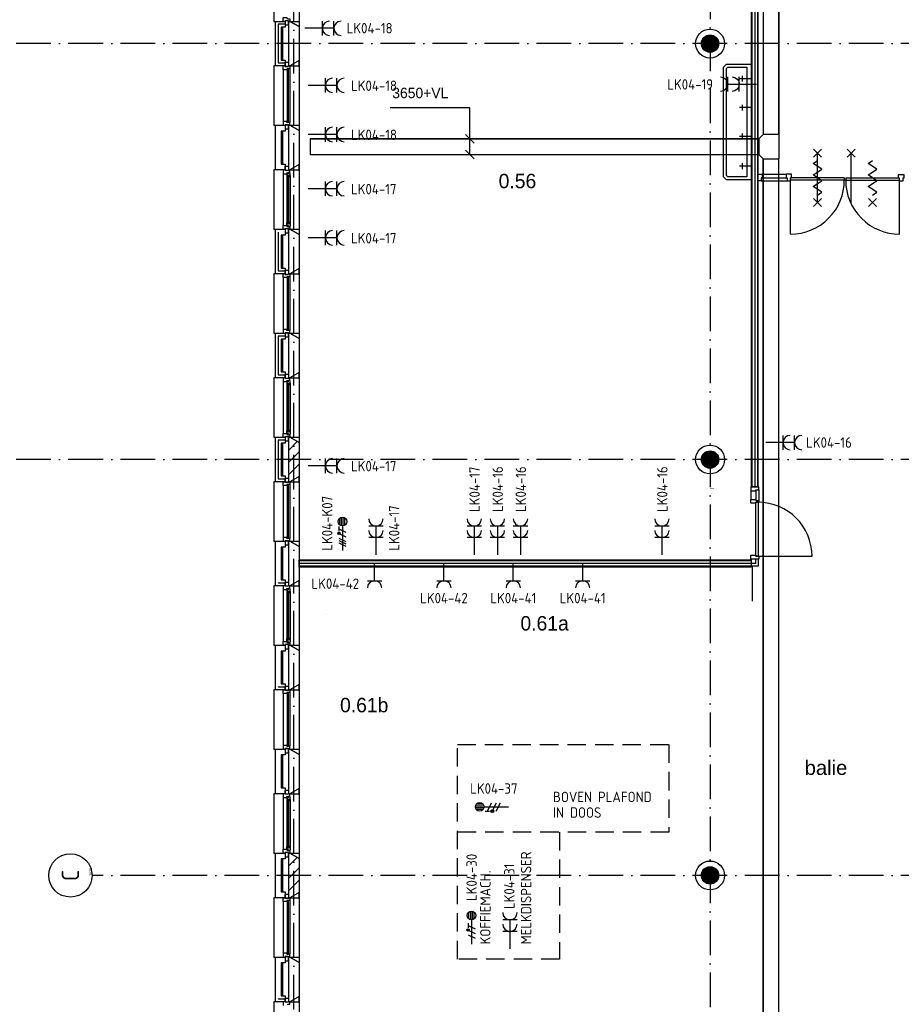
# Model space of a CAD drawing. Header units: millimetres. Extents: x -6587 to 112885, y 244 to 84344.
# Tile 5 of 47: x 12749 to 28002, y 17738 to 34782. Entities that reach past the tile are written whole.
import ezdxf
from ezdxf.enums import TextEntityAlignment as Align

# ---------------------------------------------------------------- set-up
doc = ezdxf.new("R2010")
doc.units = ezdxf.units.MM
doc.header["$LTSCALE"] = 100
doc.linetypes.add('DASHDOT', pattern=[9, 6, -1.5, 0, -1.5])
doc.linetypes.add('HIDDEN', pattern=[9.525, 6.35, -3.175])
doc.layers.get('0').update_dxf_attribs({"linetype": 'CONTINUOUS'})
for name, color, linetype in [('AL$7----_STRAMIEN', 1, 'DASHDOT'), ('AL74----_INRSANITAIR', 7, 'CONTINUOUS'), ('ALN-----_BLOCKNAAM', 2, 'CONTINUOUS'), ('BOUW', 8, 'CONTINUOUS'), ('EA61303-_ARCEER', 1, 'CONTINUOUS'), ('EB62203-_ATTRIB', 2, 'CONTINUOUS'), ('EB62204-_ATTRIB', 2, 'CONTINUOUS'), ('EB62209-_ATTRIB', 2, 'CONTINUOUS'), ('EB63103-_ATTRIB', 2, 'CONTINUOUS'), ('EB63104-_ATTRIB', 2, 'CONTINUOUS'), ('EL62203-_KRACHT-WCD230', 3, 'CONTINUOUS'), ('EL62204-_KRACHT-ASP230', 3, 'CONTINUOUS'), ('EL62209-_KRACHT-ASP400', 3, 'CONTINUOUS'), ('EL63103-_LICHT-WCD230V', 3, 'CONTINUOUS'), ('EL63104-_LICHT-ASP230V', 3, 'CONTINUOUS'), ('KABELGOOT', 8, 'CONTINUOUS'), ('TEKST35', 50, 'CONTINUOUS'), ('TEKST50', 90, 'CONTINUOUS')]:
    doc.layers.add(name, color=color, linetype=linetype)
doc.styles.add('1_8', font='iso', dxfattribs={"width": 0.7, "height": 1.8})
doc.styles.add('BURO-018', font='BUROFONT.shx', dxfattribs={"height": 180})
doc.styles.add('BURO-025', font='BUROFONT.shx', dxfattribs={"height": 250})
doc.styles.add('MAATVOERING', font='iso.shx')
doc.styles.get("Standard").update_dxf_attribs({"font": 'iso.shx'})

# ---------------------------------------------------------------- blocks, each defined once
blk = doc.blocks.new('ES3W2A')
at = {"ltscale": 0.5}
for p, q in [((1.25, 2), (-1.25, 2)), ((0, 2), (0, -3)), ((1.25, 0), (-1.25, 0))]:
    blk.add_line(p, q, dxfattribs=at)
for centre in [(0, 3.25), (0, 1.25)]:
    blk.add_arc(centre, 1.25, 180, 0, dxfattribs=at)
at = {"ltscale": 0.5, "style": '1_8'}
for tag, flags, p in [('VERMOGEN', 9, (-2.5, 5)), ('GROEP', 8, (0, 5)), ('SCHAK', 8, (2.5, 5)), ('GELIJK', 9, (5, 5)), ('TAL', 8, (2.5, 5)), ('KAST', 9, (7, 5))]:
    blk.add_attdef(tag, text='', height=1.8, rotation=90, dxfattribs=dict(at, flags=flags)).set_placement(p, align=Align.MIDDLE_CENTER)
at = {"ltscale": 0.5, "style": '1_8', "width": 0.7, "flags": 8}
blk.add_attdef('DOEL', text='', height=1.8, rotation=90, dxfattribs=at).set_placement((-2.5, 5), align=Align.MIDDLE_LEFT)
at = {"ltscale": 0.5, "style": '1_8', "flags": 9}
blk.add_attdef('M_CODE', text='', height=1.8, dxfattribs=at).set_placement((0, 0), align=Align.MIDDLE_CENTER)
blk = doc.blocks.new('ES2X2')
for p, q in [((-0.45, 1.4), (-0.45, 2.6)), ((-0.15, 1.27), (-0.15, 2.73)), ((0.15, 1.27), (0.15, 2.73)), ((0.45, 1.4), (0.45, 2.6)), ((0, 1.25), (0, -3))]:
    blk.add_line(p, q)
at = {"color": 1}
for p, q in [((-0.72, -0.21), (-0.72, 0.11)), ((-0.64, -0.25), (-0.64, 0.15)), ((-0.6, 1.15), (-0.6, 0.35)), ((-0.6, 0.75), (0.6, 0.15)), ((-0.56, -0.25), (-0.56, 0.15)), ((-0.48, -0.21), (-0.48, 0.11)), ((-0.6, -0.05), (0.6, -0.65)), ((-0.6, -0.85), (0.6, -1.45)), ((-0.6, -1.25), (0.6, -1.85)), ((-0.6, -1.65), (0.6, -2.25))]:
    blk.add_line(p, q, dxfattribs=at)
blk.add_circle((0, 2), 0.75)
blk.add_circle((-0.6, -0.05), 0.2, dxfattribs=at)
at = {"style": '1_8'}
for tag, flags, p in [('VERMOGEN', 9, (-2.5, 4.5)), ('GROEP', 8, (0, 4.5)), ('SCHAK', 8, (2.5, 4.5)), ('KAST', 9, (7, 4.5)), ('DOEL', 8, (-2.5, 1))]:
    blk.add_attdef(tag, text='', height=1.8, rotation=90, dxfattribs=dict(at, flags=flags)).set_placement(p, align=Align.MIDDLE_LEFT)
at = {"style": '1_8', "flags": 8}
blk.add_attdef('TAL', text='', height=1.8, rotation=90, dxfattribs=at).set_placement((2.5, 4.5), align=Align.MIDDLE_CENTER)
at = {"style": '1_8', "flags": 9}
blk.add_attdef('M_CODE', text='', height=1.8, dxfattribs=at).set_placement((0, 0), align=Align.MIDDLE_CENTER)
blk = doc.blocks.new('ES3X2')
for p, q in [((-0.45, 1.4), (-0.45, 2.6)), ((-0.15, 1.27), (-0.15, 2.73)), ((0.15, 1.27), (0.15, 2.73)), ((0.45, 1.4), (0.45, 2.6)), ((0, 1.25), (0, -3))]:
    blk.add_line(p, q)
at = {"color": 210}
for p, q in [((-0.6, 0.65), (-0.6, -0.15)), ((-0.6, 0.25), (0.6, -0.35)), ((-0.72, -0.71), (-0.72, -0.39)), ((-0.64, -0.75), (-0.64, -0.35)), ((-0.6, -0.55), (0.6, -1.15)), ((-0.6, -1.35), (0.6, -1.95)), ((-0.56, -0.75), (-0.56, -0.35)), ((-0.48, -0.71), (-0.48, -0.39))]:
    blk.add_line(p, q, dxfattribs=at)
blk.add_circle((0, 2), 0.75)
blk.add_circle((-0.6, -0.55), 0.2, dxfattribs=at)
at = {"style": '1_8'}
for tag, flags, p in [('VERMOGEN', 9, (-2.5, 4.5)), ('GROEP', 8, (0, 4.5)), ('SCHAK', 8, (2.5, 4.5)), ('KAST', 9, (7, 4.5)), ('DOEL', 8, (-2.5, 1))]:
    blk.add_attdef(tag, text='', height=1.8, rotation=90, dxfattribs=dict(at, flags=flags)).set_placement(p, align=Align.MIDDLE_LEFT)
at = {"style": '1_8', "flags": 8}
blk.add_attdef('TAL', text='', height=1.8, rotation=90, dxfattribs=at).set_placement((2.5, 4.5), align=Align.MIDDLE_CENTER)
at = {"style": '1_8', "flags": 9}
blk.add_attdef('M_CODE', text='', height=1.8, dxfattribs=at).set_placement((0, 0), align=Align.MIDDLE_CENTER)
blk = doc.blocks.new('ES3X5')
at = {"color": 0}
for p, q in [((-0.45, 1.4), (-0.45, 2.6)), ((-0.15, 1.27), (-0.15, 2.73)), ((0.15, 1.27), (0.15, 2.73)), ((0.45, 1.4), (0.45, 2.6)), ((0, 1.25), (0, -3))]:
    blk.add_line(p, q, dxfattribs=at)
at = {"color": 1}
for p, q in [((-0.88, -0.38), (-0.88, 0.01)), ((-0.78, -0.42), (-0.78, 0.06)), ((-0.73, 1.04), (-0.73, 0.3)), ((-0.73, 0.67), (0.73, -0.07)), ((-0.69, -0.42), (-0.69, 0.06)), ((-0.59, -0.38), (-0.59, 0.01)), ((-0.73, -0.18), (0.73, -0.92)), ((-0.73, -0.88), (0.73, -1.62))]:
    blk.add_line(p, q, dxfattribs=at)
at = {"color": 0}
blk.add_circle((0, 2), 0.75, dxfattribs=at)
at = {"color": 1}
blk.add_circle((-0.73, -0.18), 0.245, dxfattribs=at)
at = {"style": '1_8'}
for tag, flags, p in [('VERMOGEN', 9, (-2.5, 4.5)), ('GROEP', 8, (0, 4.5)), ('SCHAK', 8, (2.5, 4.5)), ('KAST', 9, (7, 4.5)), ('DOEL', 8, (-2.5, 1))]:
    blk.add_attdef(tag, text='', height=1.8, rotation=90, dxfattribs=dict(at, flags=flags)).set_placement(p, align=Align.MIDDLE_LEFT)
for tag, flags, p in [('GELIJK', 9, (5, 4.5)), ('TAL', 8, (2.5, 4.5))]:
    blk.add_attdef(tag, text='', height=1.8, rotation=90, dxfattribs=dict(at, flags=flags)).set_placement(p, align=Align.MIDDLE_CENTER)
at = {"style": '1_8', "flags": 9}
blk.add_attdef('M_CODE', text='', height=1.8, dxfattribs=at).set_placement((0, 0), align=Align.MIDDLE_CENTER)
blk = doc.blocks.new('ES3W1A')
for p, q in [((1.25, 0), (-1.25, 0)), ((0, 0), (0, -3))]:
    blk.add_line(p, q)
blk.add_arc((0, 1.25), 1.25, 180, 0)
at = {"style": '1_8'}
for tag, flags, p in [('VERMOGEN', 9, (-2.5, 3)), ('GROEP', 8, (0, 3)), ('SCHAK', 8, (2.5, 3)), ('GELIJK', 9, (5, 3)), ('KAST', 9, (7, 3)), ('TAL', 8, (2.5, 3))]:
    blk.add_attdef(tag, text='', height=1.8, rotation=90, dxfattribs=dict(at, flags=flags)).set_placement(p, align=Align.MIDDLE_CENTER)
at = {"style": '1_8', "width": 0.7, "flags": 8}
blk.add_attdef('DOEL', text='', height=1.8, rotation=90, dxfattribs=at).set_placement((-2.5, 3), align=Align.MIDDLE_LEFT)
at = {"style": '1_8', "flags": 9}
blk.add_attdef('M_CODE', text='', height=1.8, dxfattribs=at).set_placement((0, 0), align=Align.MIDDLE_CENTER)
blk = doc.blocks.new('1010')
at = {"layer": 'AL$7----_STRAMIEN', "color": 7, "linetype": 'Continuous'}
blk.add_circle((0, 750), 750, dxfattribs=at)
at = {"layer": 'AL$7----_STRAMIEN', "color": 3, "linetype": 'Continuous'}
blk.add_attdef('STR-NAAM', text='', height=600, rotation=360, dxfattribs=at).set_placement((0, 750), align=Align.MIDDLE)
at = {"layer": 'ALN-----_BLOCKNAAM', "linetype": 'Continuous'}
blk.add_text('1010', height=100, dxfattribs=at).set_placement((0, 0))

msp = doc.modelspace()

# ---------------------------------------------------------------- hatches: boundary and pattern name
at = {"layer": 'BOUW'}
h = msp.add_hatch(dxfattribs=at)
h.set_pattern_fill('GEWPBET', color=256, scale=100, angle=90, style=0)
h.set_pattern_definition([(90, (24693.015, 34368.749), (-20, 1e-15), [])])
edge = h.paths.add_edge_path()
edge.add_arc((24693, 34369), 150, 0, 360)
h = msp.add_hatch(dxfattribs=at)
h.set_pattern_fill('PREFBET', color=256, style=0)
h.set_pattern_definition([(45, (17582.84, 26876.26), (-106.066, 106.066), [])])
h.paths.add_polyline_path([(17403, 27554), (17423, 27554), (17583, 27462), (17583, 26876), (17423, 26784), (17403, 26784)])
h = msp.add_hatch(dxfattribs=at)
h.set_pattern_fill('GEWPBET', color=256, scale=100, angle=90, style=0)
h.set_pattern_definition([(90, (24693.015, 27168.749), (-20, 1e-15), [])])
edge = h.paths.add_edge_path()
edge.add_arc((24693, 27169), 150, 0, 360)
h = msp.add_hatch(dxfattribs=at)
h.set_pattern_fill('GEWPBET', color=256, scale=100, angle=90, style=0)
h.set_pattern_definition([(90, (24693.015, 19968.749), (-20, 1e-15), [])])
edge = h.paths.add_edge_path()
edge.add_arc((24693, 19969), 150, 0, 360)
at = {"layer": 'EA61303-_ARCEER'}
h = msp.add_hatch(dxfattribs=at)
h.set_pattern_fill('LINE,N', color=256, scale=20, angle=45, style=0)
h.set_pattern_definition([(45, (17864, 25291.5), (-44.9013, 44.9013), [])])
edge = h.paths.add_edge_path()
edge.add_line((17864, 25259), (23708, 25259))
edge = h.paths.add_edge_path()
edge.add_line((23708, 25259), (23708, 25324))
edge = h.paths.add_edge_path()
edge.add_line((23708, 25324), (17864, 25324))
edge = h.paths.add_edge_path()
edge.add_line((17864, 25324), (17864, 25259))

# ---------------------------------------------------------------- linework, layer by layer
at = {"color": 9, "linetype": 'HIDDEN', "ltscale": 0.5}
for p, q in [((20322, 18520), (20322, 22236)), ((20322, 22236), (23979, 22236)), ((23979, 22236), (23979, 20719)), ((23979, 20719), (20322, 20719)), ((22090, 20719), (22090, 18520)), ((22090, 18520), (20322, 18520))]:
    msp.add_line(p, q, dxfattribs=at)
at = {"layer": 'AL$7----_STRAMIEN', "color": 1}
for p, q in [((17493, 5947), (17493, 77762)), ((24693, 77698), (24693, 12402)), ((37593, 34369), (11479, 34369)), ((37593, 34369), (11479, 34369)), ((37593, 27169), (11479, 27169)), ((37593, 27169), (11479, 27169)), ((37593, 19969), (14001, 19969))]:
    msp.add_line(p, q, dxfattribs=at)
at = {"layer": 'AL74----_INRSANITAIR', "color": 8, "linetype": 'Continuous'}
for p, q in [((24928, 33960), (24978, 34010)), ((24928, 32060), (24928, 33960)), ((24978, 34010), (25103, 34010)), ((24978, 33935), (25003, 33960)), ((24978, 32085), (24978, 33935)), ((25003, 33960), (25103, 33960)), ((25103, 34010), (25403, 34010)), ((25103, 33960), (25328, 33960)), ((25328, 33960), (25328, 32060)), ((25403, 33809), (25403, 31809)), ((24978, 32010), (24928, 32060)), ((25003, 32060), (24978, 32085)), ((25103, 32060), (25003, 32060)), ((25328, 32060), (25103, 32060)), ((25103, 32010), (24978, 32010)), ((25403, 32010), (25103, 32010))]:
    msp.add_line(p, q, dxfattribs=at)
for points in [[(25403, 33760), (25203, 33760)], [(25253, 33710), (25253, 33810)], [(25403, 33260), (25203, 33260)], [(25253, 33210), (25253, 33310)], [(25403, 32760), (25203, 32760)], [(25253, 32710), (25253, 32810)], [(25403, 32246), (25203, 32246)], [(25253, 32196), (25253, 32296)]]:
    msp.add_lwpolyline(points, dxfattribs=at)
at = {"layer": 'BOUW'}
for p, q in [((25403, 36374), (25403, 26695)), ((25418, 36374), (25418, 26695)), ((25465, 36374), (25465, 26695)), ((25513, 36374), (25513, 26695)), ((25528, 26695), (25528, 36374)), ((17173, 33984), (17173, 34754)), ((17173, 34754), (17342, 34754)), ((17223, 34704), (17223, 34034)), ((17342, 34704), (17223, 34704)), ((17273, 34654), (17273, 34084)), ((17342, 34654), (17273, 34654)), ((17303, 34084), (17303, 34654)), ((17342, 34754), (17342, 34654)), ((17342, 33984), (17173, 33984)), ((17223, 34034), (17342, 34034)), ((17273, 34084), (17342, 34084)), ((17342, 34084), (17342, 33984)), ((17173, 32954), (17342, 32954)), ((17173, 32184), (17173, 32954)), ((17342, 32954), (17342, 32854)), ((17403, 32184), (17403, 32954)), ((17403, 32954), (17423, 32954)), ((17423, 32954), (17583, 32862)), ((17273, 32854), (17273, 32284)), ((17342, 32854), (17273, 32854)), ((17303, 32284), (17303, 32854)), ((17403, 32284), (17403, 32854)), ((17583, 32862), (17583, 32276)), ((26620, 32400), (26480, 32540)), ((26480, 32400), (26620, 32540)), ((26550, 31620), (26550, 32470)), ((27206, 32400), (27066, 32540)), ((27066, 32400), (27206, 32540)), ((27136, 31620), (27136, 32470)), ((17273, 32284), (17342, 32284)), ((17342, 32284), (17342, 32184)), ((17583, 32276), (17423, 32184)), ((26475, 32295), (26550, 32345)), ((26625, 32195), (26475, 32295)), ((27430, 32295), (27505, 32345)), ((27580, 32195), (27430, 32295)), ((17342, 32184), (17173, 32184)), ((17423, 32184), (17403, 32184)), ((25595, 32108), (26012, 32108)), ((25595, 32045), (26012, 32045)), ((27015, 32045), (26085, 32045)), ((26475, 32095), (26550, 32145)), ((26625, 31995), (26475, 32095)), ((26550, 32145), (26625, 32195)), ((27015, 32045), (27015, 32005)), ((27040, 32045), (27970, 32045)), ((27040, 32045), (27040, 32005)), ((27430, 32095), (27505, 32145)), ((27580, 31995), (27430, 32095)), ((27505, 32145), (27580, 32195)), ((25578, 31994), (26029, 31994)), ((27015, 32005), (26085, 32005)), ((26475, 31895), (26550, 31945)), ((26625, 31795), (26475, 31895)), ((26550, 31945), (26625, 31995)), ((27040, 32005), (27015, 32005)), ((27040, 32005), (27970, 32005)), ((27430, 31895), (27505, 31945)), ((27580, 31795), (27430, 31895)), ((27505, 31945), (27580, 31995)), ((26550, 31745), (26625, 31795)), ((27505, 31745), (27580, 31795)), ((26620, 31550), (26480, 31690)), ((26480, 31550), (26620, 31690)), ((27575, 31550), (27435, 31690)), ((27435, 31550), (27575, 31690)), ((17173, 30384), (17173, 31154)), ((17173, 31154), (17342, 31154)), ((17223, 31104), (17223, 30434)), ((17223, 31104), (17223, 30434)), ((17273, 31054), (17273, 30484)), ((17342, 31054), (17273, 31054)), ((17303, 30484), (17303, 31054)), ((17342, 31154), (17342, 31054)), ((17403, 30384), (17403, 31154)), ((17403, 31154), (17423, 31154)), ((17403, 30484), (17403, 31054)), ((17423, 31154), (17583, 31062)), ((17583, 31062), (17583, 30476)), ((17342, 30384), (17173, 30384)), ((17223, 30434), (17342, 30434)), ((17273, 30484), (17342, 30484)), ((17342, 30484), (17342, 30384)), ((17423, 30384), (17403, 30384)), ((17583, 30476), (17423, 30384)), ((17173, 29354), (17342, 29354)), ((17173, 28584), (17173, 29354)), ((17342, 29354), (17342, 29254)), ((17403, 28584), (17403, 29354)), ((17403, 29354), (17423, 29354)), ((17423, 29354), (17583, 29262)), ((17223, 29304), (17223, 28634)), ((17223, 29304), (17223, 28634)), ((17342, 29304), (17223, 29304)), ((17273, 29254), (17273, 28684)), ((17342, 29254), (17273, 29254)), ((17303, 28684), (17303, 29254)), ((17403, 28684), (17403, 29254)), ((17583, 29262), (17583, 28676)), ((17273, 28684), (17342, 28684)), ((17342, 28684), (17342, 28584)), ((17583, 28676), (17423, 28584)), ((17342, 28584), (17173, 28584)), ((17223, 28634), (17342, 28634)), ((17423, 28584), (17403, 28584)), ((17173, 26784), (17173, 27554)), ((17173, 27554), (17342, 27554)), ((17223, 27504), (17223, 26834)), ((17342, 27504), (17223, 27504)), ((17273, 27454), (17273, 26884)), ((17342, 27454), (17273, 27454)), ((17303, 26884), (17303, 27454)), ((17342, 27554), (17342, 27454)), ((17342, 26784), (17173, 26784)), ((17223, 26834), (17342, 26834)), ((17273, 26884), (17342, 26884)), ((17342, 26884), (17342, 26784)), ((24707, 26665), (24707, 26660)), ((24742, 26665), (24742, 26660)), ((25403, 26695), (25528, 26695)), ((25484, 26428), (25524, 26428)), ((25484, 25494), (25484, 26428)), ((25524, 26428), (25524, 25494)), ((17173, 25754), (17342, 25754)), ((17173, 24984), (17173, 25754)), ((17342, 25754), (17342, 25654)), ((17273, 25654), (17273, 25084)), ((17342, 25654), (17273, 25654)), ((17303, 25084), (17303, 25654)), ((17583, 25306), (17583, 25431)), ((17583, 25431), (25403, 25431)), ((25403, 25416), (17583, 25416)), ((25396, 25444), (25396, 25511)), ((25396, 25511), (25484, 25511)), ((25535, 25444), (25396, 25444)), ((25403, 25431), (25403, 25306)), ((25484, 25511), (25484, 25494)), ((25524, 25494), (25484, 25494)), ((25484, 25494), (25535, 25494)), ((25484, 25369), (25484, 25444)), ((25524, 25494), (26458, 25494)), ((25524, 25442), (25524, 25321)), ((25535, 25494), (25535, 25444)), ((25484, 25369), (17583, 25369)), ((25524, 25321), (17583, 25321)), ((25403, 25306), (17583, 25306)), ((17273, 25084), (17342, 25084)), ((17342, 25084), (17342, 24984)), ((17342, 24984), (17173, 24984)), ((17223, 25034), (17342, 25034)), ((17223, 25034), (17342, 25034)), ((18059, 24483), (18059, 24478)), ((17173, 23184), (17173, 23954)), ((17173, 23954), (17342, 23954)), ((17342, 23954), (17342, 23854)), ((17273, 23854), (17273, 23284)), ((17342, 23854), (17273, 23854)), ((17303, 23284), (17303, 23854)), ((17342, 23184), (17173, 23184)), ((17223, 23234), (17342, 23234)), ((17273, 23284), (17342, 23284)), ((17342, 23284), (17342, 23184)), ((17173, 22154), (17342, 22154)), ((17173, 21384), (17173, 22154)), ((17273, 22054), (17273, 21484)), ((17342, 22054), (17273, 22054)), ((17303, 21484), (17303, 22054)), ((17342, 22154), (17342, 22054)), ((17403, 21384), (17403, 22154)), ((17403, 22154), (17423, 22154)), ((17403, 21484), (17403, 22054)), ((17423, 22154), (17583, 22062)), ((17583, 22062), (17583, 21476)), ((17273, 21484), (17342, 21484)), ((17342, 21484), (17342, 21384)), ((17583, 21476), (17423, 21384)), ((17583, 21476), (17423, 21384)), ((17583, 21476), (17583, 20262)), ((17583, 21384), (17583, 21476)), ((17143, 21384), (17143, 20354)), ((17173, 21384), (17143, 21384)), ((17342, 21384), (17173, 21384)), ((17309, 21384), (17309, 21317)), ((17342, 21384), (17309, 21384)), ((17309, 21317), (17372, 21317)), ((17309, 21317), (17309, 20421)), ((17342, 21445), (17398, 21445)), ((17342, 21374), (17342, 21445)), ((17342, 21374), (17342, 21384)), ((17398, 21374), (17342, 21374)), ((17398, 21374), (17342, 21374)), ((17372, 21334), (17387, 21334)), ((17372, 21317), (17372, 21334)), ((17372, 21322), (17372, 21317)), ((17387, 21322), (17372, 21322)), ((17372, 21317), (17372, 21270)), ((17387, 21340), (17423, 21340)), ((17387, 21334), (17387, 21340)), ((17387, 21314), (17387, 21322)), ((17392, 21314), (17387, 21314)), ((17392, 21337), (17392, 21314)), ((17422, 21337), (17392, 21337)), ((17398, 21445), (17398, 21374)), ((17398, 21384), (17398, 21374)), ((17423, 21384), (17398, 21384)), ((17423, 21384), (17403, 21384)), ((17422, 21330), (17422, 21337)), ((17426, 21327), (17422, 21330)), ((17423, 21384), (17583, 21384)), ((17423, 21340), (17423, 21384)), ((17426, 21285), (17426, 21327)), ((17372, 21270), (17385, 21268)), ((17372, 21270), (17372, 20468)), ((17385, 21285), (17426, 21285)), ((17385, 21268), (17385, 21285)), ((17387, 21283), (17387, 20455)), ((17408, 21283), (17387, 21283)), ((17408, 20455), (17408, 21283)), ((17410, 21285), (17410, 21268)), ((17424, 21285), (17410, 21285)), ((17410, 21268), (17424, 21268)), ((17424, 21268), (17424, 21285)), ((17426, 21285), (17426, 20453)), ((17372, 20468), (17385, 20470)), ((17372, 20421), (17372, 20468)), ((17385, 20470), (17385, 20453)), ((17385, 20453), (17426, 20453)), ((17387, 20455), (17408, 20455)), ((17410, 20470), (17424, 20470)), ((17410, 20453), (17410, 20470)), ((17424, 20453), (17410, 20453)), ((17424, 20470), (17424, 20453)), ((17426, 20453), (17426, 20411)), ((17143, 20354), (17173, 20354)), ((17173, 19584), (17173, 20354)), ((17173, 20354), (17342, 20354)), ((17309, 20421), (17372, 20421)), ((17309, 20354), (17309, 20421)), ((17342, 20354), (17309, 20354)), ((17342, 20364), (17342, 20293)), ((17398, 20364), (17342, 20364)), ((17342, 20364), (17342, 20354)), ((17398, 20364), (17342, 20364)), ((17342, 20354), (17342, 20254)), ((17342, 20293), (17398, 20293)), ((17372, 20421), (17372, 20404)), ((17372, 20416), (17372, 20421)), ((17387, 20416), (17372, 20416)), ((17372, 20404), (17387, 20404)), ((17387, 20424), (17387, 20416)), ((17392, 20424), (17387, 20424)), ((17387, 20404), (17387, 20398)), ((17387, 20398), (17423, 20398)), ((17392, 20401), (17392, 20424)), ((17422, 20401), (17392, 20401)), ((17398, 20293), (17398, 20364)), ((17398, 20354), (17398, 20364)), ((17423, 20354), (17398, 20354)), ((17403, 19584), (17403, 20354)), ((17403, 20354), (17423, 20354)), ((17403, 20345), (17412, 20354)), ((17426, 20411), (17422, 20408)), ((17422, 20408), (17422, 20401)), ((17423, 20398), (17423, 20354)), ((17583, 20262), (17423, 20354)), ((17423, 20354), (17583, 20354)), ((17423, 20354), (17583, 20262)), ((17583, 20354), (17583, 20262)), ((17273, 20254), (17273, 19684)), ((17342, 20254), (17273, 20254)), ((17303, 19684), (17303, 20254)), ((17403, 20133), (17550, 20280)), ((17403, 19684), (17403, 20254)), ((17583, 20262), (17583, 19676)), ((17403, 19921), (17583, 20101)), ((17403, 19708), (17583, 19888)), ((17273, 19684), (17342, 19684)), ((17342, 19684), (17342, 19584)), ((17342, 19645), (17398, 19645)), ((17342, 19574), (17342, 19645)), ((17398, 19645), (17398, 19574)), ((17583, 19676), (17423, 19584)), ((17583, 19676), (17423, 19584)), ((17583, 19584), (17583, 19676)), ((17583, 19676), (17583, 18462)), ((17143, 19584), (17143, 18554)), ((17173, 19584), (17143, 19584)), ((17342, 19584), (17173, 19584)), ((17309, 19584), (17342, 19584)), ((17309, 19517), (17309, 19584)), ((17309, 19517), (17309, 19517)), ((17309, 19517), (17309, 19517)), ((17309, 19517), (17309, 19517)), ((17309, 19517), (17309, 19517)), ((17372, 19517), (17309, 19517)), ((17309, 19517), (17309, 18621)), ((17342, 19584), (17342, 19574)), ((17342, 19574), (17398, 19574)), ((17398, 19574), (17342, 19574)), ((17372, 19534), (17372, 19517)), ((17423, 19534), (17372, 19534)), ((17376, 19529), (17376, 18609)), ((17397, 19529), (17376, 19529)), ((17397, 18609), (17397, 19529)), ((17398, 19584), (17423, 19584)), ((17398, 19584), (17398, 19584)), ((17398, 19574), (17398, 19584)), ((17423, 19584), (17403, 19584)), ((17423, 19584), (17423, 19534)), ((17423, 19584), (17583, 19584)), ((17423, 19534), (17423, 19534)), ((17423, 19534), (17423, 18604)), ((17309, 18621), (17309, 18554)), ((17309, 18621), (17309, 18621)), ((17309, 18621), (17309, 18621)), ((17309, 18621), (17309, 18621)), ((17309, 18621), (17309, 18621)), ((17372, 18621), (17309, 18621)), ((17372, 18604), (17372, 18621)), ((17423, 18604), (17372, 18604)), ((17376, 18609), (17397, 18609)), ((17423, 18554), (17423, 18604)), ((17423, 18604), (17423, 18604)), ((17143, 18554), (17173, 18554)), ((17173, 18554), (17342, 18554)), ((17173, 17784), (17173, 18554)), ((17273, 18454), (17273, 17884)), ((17342, 18454), (17273, 18454)), ((17303, 17884), (17303, 18454)), ((17309, 18554), (17342, 18554)), ((17342, 18564), (17398, 18564)), ((17342, 18554), (17342, 18564)), ((17342, 18564), (17342, 18493)), ((17398, 18564), (17342, 18564)), ((17342, 18554), (17342, 18454)), ((17342, 18493), (17398, 18493)), ((17398, 18564), (17398, 18554)), ((17398, 18493), (17398, 18564)), ((17398, 18554), (17423, 18554)), ((17398, 18554), (17398, 18554)), ((17403, 17784), (17403, 18554)), ((17403, 18554), (17423, 18554)), ((17403, 17884), (17403, 18454)), ((17583, 18462), (17423, 18554)), ((17423, 18554), (17583, 18554)), ((17423, 18554), (17583, 18462)), ((17583, 18554), (17583, 18462)), ((17583, 18462), (17583, 17876)), ((17143, 17784), (17143, 16754)), ((17173, 17784), (17143, 17784)), ((17342, 17784), (17173, 17784)), ((17223, 17834), (17342, 17834)), ((17223, 17834), (17342, 17834)), ((17273, 17884), (17342, 17884)), ((17309, 17784), (17309, 17717)), ((17342, 17784), (17309, 17784)), ((17342, 17884), (17342, 17784)), ((17342, 17845), (17398, 17845)), ((17342, 17774), (17342, 17845)), ((17342, 17774), (17342, 17784)), ((17398, 17774), (17342, 17774)), ((17398, 17774), (17342, 17774)), ((17387, 17740), (17423, 17740)), ((17387, 17734), (17387, 17740)), ((17398, 17845), (17398, 17774)), ((17398, 17784), (17398, 17774)), ((17423, 17784), (17398, 17784)), ((17423, 17784), (17403, 17784)), ((17583, 17876), (17423, 17784)), ((17583, 17876), (17423, 17784)), ((17423, 17784), (17583, 17784)), ((17423, 17740), (17423, 17784)), ((17583, 17876), (17583, 16662)), ((17583, 17784), (17583, 17876))]:
    msp.add_line(p, q, dxfattribs=at)
for points in [[(17583, 35876), (17583, 34662)], [(17173, 35784), (17143, 35784), (17143, 34754), (17173, 34754)], [(17403, 34084), (17403, 34654)], [(17173, 33984), (17143, 33984), (17143, 32954), (17173, 32954)], [(17423, 33934), (17423, 33004)], [(17583, 34076), (17583, 32862)], [(17309, 33917), (17309, 33021)], [(17583, 32276), (17583, 31062)], [(17173, 32184), (17143, 32184), (17143, 31154), (17173, 31154)], [(17309, 32117), (17309, 31221)], [(17372, 32070), (17372, 31268)], [(17426, 32085), (17426, 31253)], [(25528, 31994), (25528, 32108), (25595, 32108), (25595, 32045), (25578, 32045), (25578, 31994), (25528, 31994)], [(26029, 31994), (26085, 31994), (26085, 32045), (26102, 32045), (26102, 32108), (26012, 32108), (26012, 32045), (26029, 32045), (26029, 31994), (26085, 31994)], [(28026, 31988), (27970, 31988), (27970, 32039), (27953, 32039), (27953, 32102), (28043, 32102), (28043, 32039), (28026, 32039), (28026, 31988), (27970, 31988)], [(26085, 31071), (26085, 32005)], [(27970, 31071), (27970, 32005)], [(17173, 30384), (17143, 30384), (17143, 29354), (17173, 29354)], [(17583, 30476), (17583, 29262)], [(17309, 30317), (17309, 29421)], [(17423, 30334), (17423, 29404)], [(17583, 28676), (17583, 27462)], [(17173, 28584), (17143, 28584), (17143, 27554), (17173, 27554)], [(17309, 28517), (17309, 27621)], [(17372, 28470), (17372, 27668)], [(17426, 28485), (17426, 27653)], [(17403, 26884), (17403, 27454)], [(17173, 26784), (17143, 26784), (17143, 25754), (17173, 25754)], [(17583, 26876), (17583, 25662)], [(17309, 26717), (17309, 25821)], [(17423, 26734), (17423, 25804)], [(25396, 26628), (25396, 26478)], [(25484, 26628), (25484, 26478)], [(25535, 26645), (25535, 26461)], [(25535, 26461), (25535, 26428), (25484, 26428), (25484, 26411), (25396, 26411), (25396, 26478), (25484, 26478), (25484, 26461), (25535, 26461), (25535, 26428)], [(17403, 25084), (17403, 25654)], [(17583, 25076), (17583, 23862)], [(17173, 24984), (17143, 24984), (17143, 23954), (17173, 23954)], [(17309, 24917), (17309, 24021)], [(17426, 24885), (17426, 24053)], [(17372, 24870), (17372, 24068)], [(17403, 23284), (17403, 23854)], [(17173, 23184), (17143, 23184), (17143, 22154), (17173, 22154)], [(17583, 23276), (17583, 22062)], [(17309, 23117), (17309, 22221)], [(17423, 23134), (17423, 22204)]]:
    msp.add_lwpolyline(points, dxfattribs=at)
for points in [[(17423, 34754), (17398, 34754), (17398, 34764), (17342, 34764), (17342, 34754), (17309, 34754), (17309, 34821), (17372, 34821), (17372, 34804), (17387, 34804), (17387, 34798), (17423, 34798)], [(17398, 34764), (17342, 34764), (17342, 34693), (17398, 34693)], [(17403, 34754), (17423, 34754), (17583, 34662), (17583, 34076), (17423, 33984), (17403, 33984)], [(17423, 34754), (17583, 34754), (17583, 34662)], [(17423, 33934), (17423, 33934), (17372, 33934), (17372, 33917), (17309, 33917), (17309, 33917), (17309, 33917), (17309, 33917), (17309, 33917), (17309, 33984), (17342, 33984), (17342, 33974), (17398, 33974), (17398, 33984), (17398, 33984), (17423, 33984)], [(17398, 33974), (17342, 33974), (17342, 34045), (17398, 34045)], [(17397, 33929), (17376, 33929), (17376, 33009), (17397, 33009)], [(17423, 33984), (17583, 33984), (17583, 34076)], [(17423, 33004), (17423, 33004), (17372, 33004), (17372, 33021), (17309, 33021), (17309, 33021), (17309, 33021), (17309, 33021), (17309, 33021), (17309, 32954), (17342, 32954), (17342, 32964), (17398, 32964), (17398, 32954), (17398, 32954), (17423, 32954)], [(17398, 32964), (17342, 32964), (17342, 32893), (17398, 32893)], [(17423, 32954), (17583, 32954), (17583, 32862)], [(17398, 32174), (17342, 32174), (17342, 32245), (17398, 32245)], [(17423, 32184), (17583, 32184), (17583, 32276)], [(17423, 32184), (17398, 32184), (17398, 32174), (17342, 32174), (17342, 32184), (17309, 32184), (17309, 32117), (17372, 32117), (17372, 32134), (17387, 32134), (17387, 32140), (17423, 32140)], [(17426, 32127), (17422, 32130), (17422, 32137), (17392, 32137), (17392, 32114), (17387, 32114), (17387, 32122), (17372, 32122), (17372, 32117), (17372, 32070), (17385, 32068), (17385, 32085), (17426, 32085)], [(17408, 32083), (17387, 32083), (17387, 31255), (17408, 31255)], [(17424, 32085), (17410, 32085), (17410, 32068), (17424, 32068)], [(17423, 31154), (17398, 31154), (17398, 31164), (17342, 31164), (17342, 31154), (17309, 31154), (17309, 31221), (17372, 31221), (17372, 31204), (17387, 31204), (17387, 31198), (17423, 31198)], [(17426, 31211), (17422, 31208), (17422, 31201), (17392, 31201), (17392, 31224), (17387, 31224), (17387, 31216), (17372, 31216), (17372, 31221), (17372, 31268), (17385, 31270), (17385, 31253), (17426, 31253)], [(17424, 31253), (17410, 31253), (17410, 31270), (17424, 31270)], [(17398, 31164), (17342, 31164), (17342, 31093), (17398, 31093)], [(17423, 31154), (17583, 31154), (17583, 31062)], [(17423, 30334), (17423, 30334), (17372, 30334), (17372, 30317), (17309, 30317), (17309, 30317), (17309, 30317), (17309, 30317), (17309, 30317), (17309, 30384), (17342, 30384), (17342, 30374), (17398, 30374), (17398, 30384), (17398, 30384), (17423, 30384)], [(17398, 30374), (17342, 30374), (17342, 30445), (17398, 30445)], [(17423, 30384), (17583, 30384), (17583, 30476)], [(17397, 30329), (17376, 30329), (17376, 29409), (17397, 29409)], [(17423, 29404), (17423, 29404), (17372, 29404), (17372, 29421), (17309, 29421), (17309, 29421), (17309, 29421), (17309, 29421), (17309, 29421), (17309, 29354), (17342, 29354), (17342, 29364), (17398, 29364), (17398, 29354), (17398, 29354), (17423, 29354)], [(17398, 29364), (17342, 29364), (17342, 29293), (17398, 29293)], [(17423, 29354), (17583, 29354), (17583, 29262)], [(17398, 28574), (17342, 28574), (17342, 28645), (17398, 28645)], [(17423, 28584), (17583, 28584), (17583, 28676)], [(17423, 28584), (17398, 28584), (17398, 28574), (17342, 28574), (17342, 28584), (17309, 28584), (17309, 28517), (17372, 28517), (17372, 28534), (17387, 28534), (17387, 28540), (17423, 28540)], [(17426, 28527), (17422, 28530), (17422, 28537), (17392, 28537), (17392, 28514), (17387, 28514), (17387, 28522), (17372, 28522), (17372, 28517), (17372, 28470), (17385, 28468), (17385, 28485), (17426, 28485)], [(17408, 28483), (17387, 28483), (17387, 27655), (17408, 27655)], [(17424, 28485), (17410, 28485), (17410, 28468), (17424, 28468)], [(17423, 27554), (17398, 27554), (17398, 27564), (17342, 27564), (17342, 27554), (17309, 27554), (17309, 27621), (17372, 27621), (17372, 27604), (17387, 27604), (17387, 27598), (17423, 27598)], [(17426, 27611), (17422, 27608), (17422, 27601), (17392, 27601), (17392, 27624), (17387, 27624), (17387, 27616), (17372, 27616), (17372, 27621), (17372, 27668), (17385, 27670), (17385, 27653), (17426, 27653)], [(17424, 27653), (17410, 27653), (17410, 27670), (17424, 27670)], [(17398, 27564), (17342, 27564), (17342, 27493), (17398, 27493)], [(17403, 27554), (17423, 27554), (17583, 27462), (17583, 26876), (17423, 26784), (17403, 26784)], [(17423, 27554), (17583, 27554), (17583, 27462)], [(17423, 26734), (17423, 26734), (17372, 26734), (17372, 26717), (17309, 26717), (17309, 26717), (17309, 26717), (17309, 26717), (17309, 26717), (17309, 26784), (17342, 26784), (17342, 26774), (17398, 26774), (17398, 26784), (17398, 26784), (17423, 26784)], [(17398, 26774), (17342, 26774), (17342, 26845), (17398, 26845)], [(17423, 26784), (17583, 26784), (17583, 26876)], [(17397, 26729), (17376, 26729), (17376, 25809), (17397, 25809)], [(25484, 26628), (25484, 26645), (25535, 26645), (25535, 26695), (25396, 26695), (25396, 26628)], [(17423, 25804), (17423, 25804), (17372, 25804), (17372, 25821), (17309, 25821), (17309, 25821), (17309, 25821), (17309, 25821), (17309, 25821), (17309, 25754), (17342, 25754), (17342, 25764), (17398, 25764), (17398, 25754), (17398, 25754), (17423, 25754)], [(17398, 25764), (17342, 25764), (17342, 25693), (17398, 25693)], [(17403, 25754), (17423, 25754), (17583, 25662), (17583, 25076), (17423, 24984), (17403, 24984)], [(17423, 25754), (17583, 25754), (17583, 25662)], [(17423, 24984), (17583, 24984), (17583, 25076)], [(17423, 24984), (17398, 24984), (17398, 24974), (17342, 24974), (17342, 24984), (17309, 24984), (17309, 24917), (17372, 24917), (17372, 24934), (17387, 24934), (17387, 24940), (17423, 24940)], [(17398, 24974), (17342, 24974), (17342, 25045), (17398, 25045)], [(17426, 24927), (17422, 24930), (17422, 24937), (17392, 24937), (17392, 24914), (17387, 24914), (17387, 24922), (17372, 24922), (17372, 24917), (17372, 24870), (17385, 24868), (17385, 24885), (17426, 24885)], [(17424, 24885), (17410, 24885), (17410, 24868), (17424, 24868)], [(17408, 24883), (17387, 24883), (17387, 24055), (17408, 24055)], [(17426, 24011), (17422, 24008), (17422, 24001), (17392, 24001), (17392, 24024), (17387, 24024), (17387, 24016), (17372, 24016), (17372, 24021), (17372, 24068), (17385, 24070), (17385, 24053), (17426, 24053)], [(17424, 24053), (17410, 24053), (17410, 24070), (17424, 24070)], [(17423, 23954), (17398, 23954), (17398, 23964), (17342, 23964), (17342, 23954), (17309, 23954), (17309, 24021), (17372, 24021), (17372, 24004), (17387, 24004), (17387, 23998), (17423, 23998)], [(17398, 23964), (17342, 23964), (17342, 23893), (17398, 23893)], [(17403, 23954), (17423, 23954), (17583, 23862), (17583, 23276), (17423, 23184), (17403, 23184)], [(17423, 23954), (17583, 23954), (17583, 23862)], [(17423, 23134), (17423, 23134), (17372, 23134), (17372, 23117), (17309, 23117), (17309, 23117), (17309, 23117), (17309, 23117), (17309, 23117), (17309, 23184), (17342, 23184), (17342, 23174), (17398, 23174), (17398, 23184), (17398, 23184), (17423, 23184)], [(17398, 23174), (17342, 23174), (17342, 23245), (17398, 23245)], [(17423, 23184), (17583, 23184), (17583, 23276)], [(17397, 23129), (17376, 23129), (17376, 22209), (17397, 22209)], [(17423, 22204), (17423, 22204), (17372, 22204), (17372, 22221), (17309, 22221), (17309, 22221), (17309, 22221), (17309, 22221), (17309, 22221), (17309, 22154), (17342, 22154), (17342, 22164), (17398, 22164), (17398, 22154), (17398, 22154), (17423, 22154)], [(17398, 22164), (17342, 22164), (17342, 22093), (17398, 22093)], [(17423, 22154), (17583, 22154), (17583, 22062)]]:
    msp.add_lwpolyline(points, close=True, dxfattribs=at)
for centre, radius in [((24693, 34369), 250), ((24693, 34369), 150), ((24693, 27169), 250), ((24693, 27169), 150), ((24693, 19969), 250), ((24693, 19969), 150)]:
    msp.add_circle(centre, radius, dxfattribs=at)
for centre, radius, start, end in [((26085, 32002), 931, 270.0361, 0.2098), ((27971, 32002), 931, 179.7902, 269.9639), ((25524, 25494), 934, 0, 90)]:
    msp.add_arc(centre, radius, start, end, dxfattribs=at)
at = {"layer": 'KABELGOOT', "color": 8}
for p, q in [((25612, 38187, 3650), (25612, 32795, 3650)), ((25612, 38187, 3710), (25612, 32795, 3710)), ((25882, 32795, 3710), (25882, 38187, 3710)), ((25882, 38187, 3650), (25882, 32795, 3650)), ((20534, 33258, 3650), (19159, 33258, 3650)), ((20534, 32450, 3650), (20534, 33258, 3650)), ((20609, 32645, 3650), (20459, 32795, 3650)), ((25537, 32720, 3650), (25612, 32795, 3650)), ((25882, 32795, 3650), (25612, 32795, 3650)), ((25612, 32795, 3650), (25612, 32795, 3650)), ((25882, 32795, 3650), (25882, 32585, 3650)), ((25537, 32720, 3710), (17775, 32720, 3710)), ((17775, 32720, 3650), (25537, 32720, 3650)), ((17835, 32720, 3650), (17775, 32720, 3650)), ((17775, 32720, 3650), (17775, 32450, 3650)), ((25537, 32720, 3650), (25537, 32450, 3650)), ((25537, 32720, 3650), (25537, 32720, 3650)), ((25882, 32585, 3650), (25882, 32375, 3650)), ((25882, 32585, 3650), (25882, 32585, 3650)), ((17775, 32450, 3650), (25537, 32450, 3650)), ((17775, 32450, 3710), (25537, 32450, 3710)), ((17775, 32450, 3650), (17835, 32450, 3650)), ((20609, 32375, 3650), (20459, 32525, 3650)), ((25612, 32375, 3650), (25537, 32450, 3650)), ((25537, 32450, 3650), (25537, 32450, 3650)), ((25612, 32375, 3710), (25612, 16437, 3710)), ((25612, 16369, 3650), (25612, 32375, 3650)), ((25612, 32375, 3650), (25882, 32375, 3650)), ((25612, 32375, 3650), (25612, 32375, 3650)), ((25882, 16437, 3650), (25882, 32375, 3650)), ((25882, 16369, 3710), (25882, 32375, 3710))]:
    msp.add_line(p, q, dxfattribs=at)
at = {"layer": 'TEKST35', "color": 254}
msp.add_line((25428, 24718), (25428, 25317), dxfattribs=at)

# ---------------------------------------------------------------- block references
at = {"layer": 'AL$7----_STRAMIEN', "xscale": 0.5, "yscale": 0.5, "zscale": 0.5, "rotation": 90}
msp.add_blockref('1010', (14001, 19969), dxfattribs=at).add_auto_attribs({'STR-NAAM': 'C'})
at = {"layer": 'EL62203-_KRACHT-WCD230'}
ref = msp.add_blockref('ES3W2A', (17985, 34633, 1050), dxfattribs=dict(at, xscale=100, yscale=100, zscale=100, rotation=270))
ref.add_attrib('GROEP', 'LK04-18', dxfattribs={"layer": 'EB62203-_ATTRIB', "color": 1, "height": 180, "style": '1_8', "flags": 8}).set_placement((18405, 34635, 1050), align=Align.MIDDLE_LEFT)
ref = msp.add_blockref('ES3W2A', (18038, 33646, 1050), dxfattribs=dict(at, xscale=100, yscale=100, zscale=100, rotation=270))
ref.add_attrib('GROEP', 'LK04-18', dxfattribs={"layer": 'EB62203-_ATTRIB', "color": 1, "height": 180, "style": '1_8', "flags": 8}).set_placement((18481, 33640, 1050), align=Align.MIDDLE_LEFT)
ref = msp.add_blockref('ES3W2A', (25199, 33667, 1050), dxfattribs=dict(at, xscale=-100, yscale=100, zscale=100, rotation=90))
ref.add_attrib('GROEP', 'LK04-19', dxfattribs={"layer": 'EB62203-_ATTRIB', "color": 1, "height": 180, "style": '1_8', "flags": 8}).set_placement((23953, 33663, 1050), align=Align.MIDDLE_LEFT)
ref = msp.add_blockref('ES3W2A', (18038, 32796, 1050), dxfattribs=dict(at, xscale=100, yscale=100, zscale=100, rotation=270))
ref.add_attrib('GROEP', 'LK04-18', dxfattribs={"layer": 'EB62203-_ATTRIB', "color": 1, "height": 180, "style": '1_8', "flags": 8}).set_placement((18481, 32790, 1050), align=Align.MIDDLE_LEFT)
ref = msp.add_blockref('ES3W2A', (18038, 31856, 1050), dxfattribs=dict(at, xscale=100, yscale=100, zscale=100, rotation=270))
ref.add_attrib('GROEP', 'LK04-17', dxfattribs={"layer": 'EB62203-_ATTRIB', "color": 1, "height": 180, "style": '1_8', "flags": 8}).set_placement((18481, 31850, 1050), align=Align.MIDDLE_LEFT)
ref = msp.add_blockref('ES3W2A', (18038, 31006, 1050), dxfattribs=dict(at, xscale=100, yscale=100, zscale=100, rotation=270))
ref.add_attrib('GROEP', 'LK04-17', dxfattribs={"layer": 'EB62203-_ATTRIB', "color": 1, "height": 180, "style": '1_8', "flags": 8}).set_placement((18481, 31000, 1050), align=Align.MIDDLE_LEFT)
ref = msp.add_blockref('ES3W2A', (25956, 27461, 1050), dxfattribs=dict(at, xscale=100, yscale=100, zscale=100, rotation=270))
ref.add_attrib('GROEP', 'LK04-16', dxfattribs={"layer": 'EB62203-_ATTRIB', "color": 1, "height": 180, "style": '1_8', "flags": 8}).set_placement((26355, 27464, 1050), align=Align.MIDDLE_LEFT)
ref = msp.add_blockref('ES3W2A', (18038, 27060, 1050), dxfattribs=dict(at, xscale=100, yscale=100, zscale=100, rotation=270))
ref.add_attrib('GROEP', 'LK04-17', dxfattribs={"layer": 'EB62203-_ATTRIB', "color": 1, "height": 180, "style": '1_8', "flags": 8}).set_placement((18481, 27054, 1050), align=Align.MIDDLE_LEFT)
ref = msp.add_blockref('ES3W2A', (20613, 25818, 1050), dxfattribs=dict(at, xscale=100, yscale=100, zscale=100))
ref.add_attrib('GROEP', 'LK04-17', dxfattribs={"layer": 'EB62203-_ATTRIB', "color": 1, "height": 180, "rotation": 90, "style": '1_8', "flags": 8}).set_placement((20619, 26261, 1050), align=Align.MIDDLE_LEFT)
ref = msp.add_blockref('ES3W2A', (21013, 25818, 1050), dxfattribs=dict(at, xscale=100, yscale=100, zscale=100))
ref.add_attrib('GROEP', 'LK04-16', dxfattribs={"layer": 'EB62203-_ATTRIB', "color": 1, "height": 180, "rotation": 90, "style": '1_8', "flags": 8}).set_placement((21019, 26261, 1050), align=Align.MIDDLE_LEFT)
ref = msp.add_blockref('ES3W2A', (21413, 25818, 1050), dxfattribs=dict(at, xscale=100, yscale=100, zscale=100))
ref.add_attrib('GROEP', 'LK04-16', dxfattribs={"layer": 'EB62203-_ATTRIB', "color": 1, "height": 180, "rotation": 90, "style": '1_8', "flags": 8}).set_placement((21419, 26261, 1050), align=Align.MIDDLE_LEFT)
ref = msp.add_blockref('ES3W2A', (23861, 25818, 1050), dxfattribs=dict(at, xscale=100, yscale=100, zscale=100))
ref.add_attrib('GROEP', 'LK04-16', dxfattribs={"layer": 'EB62203-_ATTRIB', "color": 1, "height": 180, "rotation": 90, "style": '1_8', "flags": 8}).set_placement((23867, 26261, 1050), align=Align.MIDDLE_LEFT)
ref = msp.add_blockref('ES3W2A', (18913, 25818, 1050), dxfattribs=dict(at, xscale=100, yscale=100, zscale=100))
ref.add_attrib('GROEP', 'LK04-17', dxfattribs={"layer": 'EB62203-_ATTRIB', "color": 1, "height": 180, "rotation": 90, "style": '1_8', "flags": 8}).set_placement((19228, 25590, 1050), align=Align.MIDDLE_LEFT)
ref = msp.add_blockref('ES3W2A', (21230, 19001, 1050), dxfattribs=dict(at, xscale=100, yscale=100, zscale=100))
ref.add_attrib('DOEL', 'MELKDISPENSER', dxfattribs={"layer": 'EB62203-_ATTRIB', "color": 1, "height": 180, "rotation": 90, "style": '1_8', "flags": 8}).set_placement((21510, 18774, 1050), align=Align.MIDDLE_LEFT)
ref.add_attrib('GROEP', 'LK04-31', dxfattribs={"layer": 'EB62203-_ATTRIB', "color": 1, "height": 180, "rotation": 90, "style": '1_8', "flags": 8}).set_placement((21220, 19387, 1050), align=Align.MIDDLE_LEFT)
at = {"layer": 'EL62204-_KRACHT-ASP230'}
ref = msp.add_blockref('ES3X2', (20567, 19077, 1050), dxfattribs=dict(at, xscale=100, yscale=100, zscale=100))
ref.add_attrib('DOEL', 'KOFFIEMACH.', dxfattribs={"layer": 'EB62204-_ATTRIB', "color": 1, "height": 180, "rotation": 90, "style": '1_8', "flags": 8}).set_placement((20805, 18775, 1050), align=Align.MIDDLE_LEFT)
ref.add_attrib('GROEP', 'LK04-30 ', dxfattribs={"layer": 'EB62204-_ATTRIB', "color": 1, "height": 180, "rotation": 90, "style": '1_8', "flags": 8}).set_placement((20567, 19527, 1050), align=Align.MIDDLE_LEFT)
at = {"layer": 'EL62209-_KRACHT-ASP400'}
ref = msp.add_blockref('ES2X2', (18332, 25894, 1050), dxfattribs=dict(at, xscale=100, yscale=100, zscale=100))
ref.add_attrib('GROEP', 'LK04-K07', dxfattribs={"layer": 'EB62209-_ATTRIB', "color": 1, "height": 180, "rotation": 90, "style": '1_8', "flags": 8}).set_placement((18070, 25590, 1050), align=Align.MIDDLE_LEFT)
at = {"layer": 'EL63103-_LICHT-WCD230V', "ltscale": 0.5}
ref = msp.add_blockref('ES3W1A', (18889, 25070), dxfattribs=dict(at, xscale=100, yscale=100, zscale=100, rotation=180))
ref.add_attrib('GROEP', 'LK04-42', dxfattribs={"layer": 'EB63103-_ATTRIB', "color": 1, "height": 180, "style": '1_8', "flags": 8}).set_placement((18209, 25020), align=Align.MIDDLE_CENTER)
ref = msp.add_blockref('ES3W1A', (20089, 25070), dxfattribs=dict(at, xscale=100, yscale=100, zscale=100, rotation=180))
ref.add_attrib('GROEP', 'LK04-42', dxfattribs={"layer": 'EB63103-_ATTRIB', "color": 1, "height": 180, "style": '1_8', "flags": 8}).set_placement((20089, 24770), align=Align.MIDDLE_CENTER)
ref = msp.add_blockref('ES3W1A', (21289, 25070), dxfattribs=dict(at, xscale=100, yscale=100, zscale=100, rotation=180))
ref.add_attrib('GROEP', 'LK04-41', dxfattribs={"layer": 'EB63103-_ATTRIB', "color": 1, "height": 180, "style": '1_8', "flags": 8}).set_placement((21289, 24770), align=Align.MIDDLE_CENTER)
ref = msp.add_blockref('ES3W1A', (22489, 25070), dxfattribs=dict(at, xscale=100, yscale=100, zscale=100, rotation=180))
ref.add_attrib('GROEP', 'LK04-41', dxfattribs={"layer": 'EB63103-_ATTRIB', "color": 1, "height": 180, "style": '1_8', "flags": 8}).set_placement((22489, 24770), align=Align.MIDDLE_CENTER)
at = {"layer": 'EL63104-_LICHT-ASP230V', "ltscale": 0.5}
ref = msp.add_blockref('ES3X5', (20907, 21155, 1050), dxfattribs=dict(at, xscale=100, yscale=100, zscale=100, rotation=90))
ref.add_attrib('GROEP', 'LK04-37', dxfattribs={"layer": 'EB63104-_ATTRIB', "color": 1, "height": 180, "style": '1_8', "flags": 8}).set_placement((21362, 21474, 1050), align=Align.MIDDLE_RIGHT)

# ---------------------------------------------------------------- texts
at = {"layer": 'BOUW', "style": 'BURO-025'}
for s, p in [('0.56', (21035, 31865)), ('0.61a', (21412, 24209)), ('0.61b', (18291, 22793))]:
    msp.add_text(s, height=250, dxfattribs=at).set_placement(p)
at = {"layer": 'BOUW', "insert": (26330, 21959), "char_height": 250, "width": 3707, "attachment_point": 1}
msp.add_mtext('\\fArial|b0|i0|c0|p34;balie', dxfattribs=at)
at = {"layer": 'KABELGOOT', "color": 8, "style": 'BURO-018'}
msp.add_text('3650+VL', height=180, dxfattribs=at).set_placement((19680, 33514, 3650), align=Align.MIDDLE)
at = {"layer": 'KABELGOOT', "color": 8, "flags": 3}
msp.add_attdef('HULPSTUK', (25747, 32585, 3650), 'T-stuk C   270  270  270', height=1, dxfattribs=at)
at = {"layer": 'TEKST50', "style": 'MAATVOERING'}
for s, p in [('BOVEN PLAFOND', (21974, 21238)), ('IN DOOS', (21974, 20968))]:
    msp.add_text(s, height=180, dxfattribs=at).set_placement(p)

doc.saveas('drawing.dxf')
